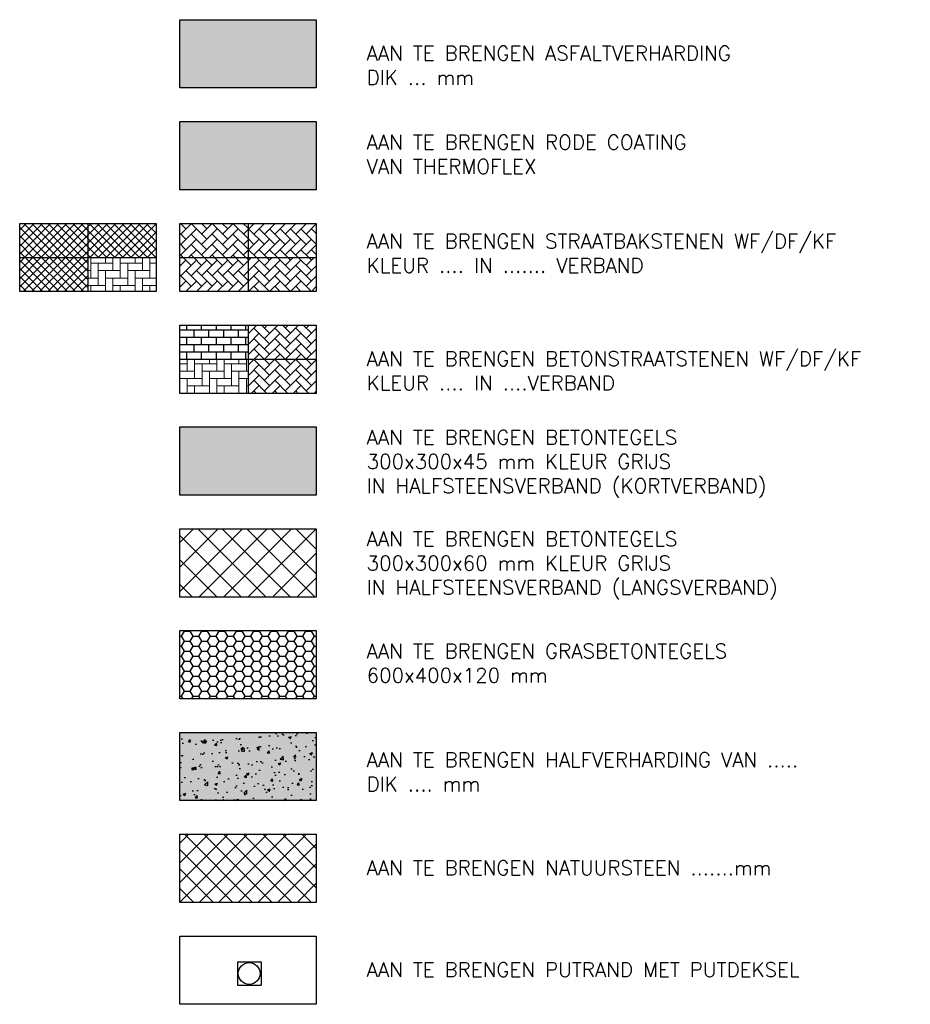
# Model space of a CAD drawing. Header units: metres. Extents: x 189938 to 192675, y 307646 to 311153.
# Tile 3 of 100: x 190650 to 190675, y 307674 to 307701. Entities that reach past the tile are written whole.
import ezdxf

# ---------------------------------------------------------------- set-up
doc = ezdxf.new("R2010")
doc.units = ezdxf.units.M
for name, color, linetype in [('PH-NIEUW-30x30x45', 253, 'Continuous'), ('PH-NIEUW-30x30x60', 250, 'Continuous'), ('PH-NIEUW-ASFALTVERHARDING', 252, 'Continuous'), ('PH-NIEUW-BSS-ELLEBOOGVERBAND-ANTRACIET', 250, 'Continuous'), ('PH-NIEUW-BSS-HALFSTEENSVERBAND', 250, 'Continuous'), ('PH-NIEUW-GRASBETONTEGELS', 96, 'Continuous'), ('PH-NIEUW-HALFVERHARDING', 9, 'Continuous'), ('PH-RIO-PUTRAND', 7, 'Continuous'), ('PH100', 7, 'Continuous')]:
    doc.layers.add(name, color=color, linetype=linetype)
doc.layers.add('PH-NIEUW-ASFALT-COATING', color=7, linetype='Continuous', true_color=0xd05a57)
for name, color, linetype, lineweight in [('PH-NIEUW-BSS-KEPERVERBAND-GRIJS', 250, 'Continuous', 9), ('PH-NIEUW-NATUURSTEEN', 147, 'Continuous', 9), ('PH-NIEUW-SBS-ELLEBOOGVERBAND-ANTRACIET', 250, 'Continuous', 9)]:
    doc.layers.add(name, color=color, linetype=linetype, lineweight=lineweight)
for name, color, linetype, lineweight, true_color in [('PH-NIEUW-BSS-KEPERVERBAND-ROOD', 7, 'Continuous', 9, 0xe73c3e), ('PH-NIEUW-SBS-HALFSTEENSVERBAND-BRUIN', 7, 'Continuous', 9, 0x914910), ('PH-NIEUW-SBS-HALFSTEENSVERBAND-ROOD', 7, 'Continuous', 5, 0x9a3324), ('PH-NIEUW-SBS-HALFSTEENSVERBAND-ROOD-BRUIN', 7, 'Continuous', 5, 0x572d2d), ('PH-NIEUW-SBS-KEPERVERBAND-BRUIN-1', 7, 'Continuous', 9, 0x914910), ('PH-NIEUW-SBS-KEPERVERBAND-BRUIN-2', 7, 'Continuous', 9, 0x914910), ('PH-NIEUW-SBS-KEPERVERBAND-ROOD', 7, 'Continuous', 9, 0xc04c36), ('PH-NIEUW-SBS-KEPERVERBAND-ROOD-BRUIN', 7, 'Continuous', 9, 0x653024)]:
    doc.layers.add(name, color=color, linetype=linetype, lineweight=lineweight, true_color=true_color)
doc.styles.add('ROMANS', font='romans.shx')
pattern_1 = [(45, (190558.21422, 307680.25868), (0, 0.2873682), [0.6096, -0.2032]), (135, (190558.3579, 307680.40236), (3e-17, 0.2873682), [0.6096, -0.2032])]
pattern_2 = [(135, (190558.21422, 307680.25868), (-0.2873682, 2e-17), [0.6096, -0.2032]), (225, (190558.07053, 307680.40236), (-0.2873682, 5e-17), [0.6096, -0.2032])]
pattern_3 = [(45, (190558.21422, 307680.25868), (-0.1122532, 0.1122532), []), (135, (190558.21422, 307680.25868), (-0.1122532, -0.1122532), [])]

# ---------------------------------------------------------------- blocks, each defined once
blk = doc.blocks.new('*U31')
for p, q in [((-0.325, 0.325), (-0.325, -0.325)), ((-0.325, 0.325), (0.325, 0.325)), ((0.325, 0.325), (0.325, -0.325)), ((-0.325, -0.325), (0.325, -0.325))]:
    blk.add_line(p, q)
blk.add_circle((0, 0), 0.3)

msp = doc.modelspace()

# ---------------------------------------------------------------- hatches: boundary and pattern name
at = {"layer": 'PH-NIEUW-30x30x45'}
h = msp.add_hatch(color=256, dxfattribs=at)
h.dxf.hatch_style = 1
h.paths.add_polyline_path([(190654.746, 307690.183), (190654.746, 307688.308), (190658.496, 307688.308), (190658.496, 307690.183)])
at = {"layer": 'PH-NIEUW-30x30x60', "ltscale": 0.5}
h = msp.add_hatch(dxfattribs=at)
h.set_pattern_fill('ANSI37', color=250, scale=0.15)
h.set_pattern_definition([(45, (384864.10977, 636893.863), (-0.33675960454, 0.33675960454), []), (135, (384864.10977, 636893.863), (-0.33675960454, -0.33675960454), [])])
h.paths.add_polyline_path([(190654.746, 307687.383), (190658.496, 307687.383), (190658.496, 307685.508), (190654.746, 307685.508)])
at = {"layer": 'PH-NIEUW-ASFALT-COATING'}
h = msp.add_hatch(color=256, dxfattribs=at)
h.dxf.hatch_style = 1
h.paths.add_polyline_path([(190654.746, 307698.583), (190658.496, 307698.583), (190658.496, 307696.708), (190654.746, 307696.708)])
at = {"layer": 'PH-NIEUW-ASFALTVERHARDING', "transparency": 33554636}
msp.add_hatch(color=256, dxfattribs=at).paths.add_polyline_path([(190658.496, 307699.508), (190658.496, 307701.383), (190654.746, 307701.383), (190654.746, 307699.508)])
at = {"layer": 'PH-NIEUW-BSS-ELLEBOOGVERBAND-ANTRACIET', "lineweight": 13}
h = msp.add_hatch(dxfattribs=at)
h.set_pattern_fill('AR-HBONE', color=250, scale=0.002, angle=45)
h.set_pattern_definition([(90, (190654.7458, 307691.10793), (-0.2032, 0.2032), [0.6096, -0.2032]), (180, (190654.7458, 307691.31113), (-0.2032, 0.2032), [0.6096, -0.2032])])
h.paths.add_polyline_path([(190656.621, 307691.108), (190656.621, 307692.045), (190654.746, 307692.045), (190654.746, 307691.108)])
at = {"layer": 'PH-NIEUW-BSS-HALFSTEENSVERBAND', "ltscale": 0.5}
h = msp.add_hatch(dxfattribs=at)
h.set_pattern_fill('AR-B816', color=256, scale=0.001)
h.set_pattern_definition([(0, (190558.21422, 307680.25868), (0, 0.2032), []), (90, (190558.21422, 307680.25868), (-0.2032, 0.2032), [0.2032, -0.2032])])
h.paths.add_polyline_path([(190656.621, 307692.045), (190656.621, 307692.983), (190654.746, 307692.983), (190654.746, 307692.045)])
at = {"layer": 'PH-NIEUW-BSS-KEPERVERBAND-GRIJS'}
h = msp.add_hatch(dxfattribs=at)
h.set_pattern_fill('AR-HBONE', color=256, scale=0.002)
h.set_pattern_definition(pattern_1)
h.paths.add_polyline_path([(190656.621, 307692.983), (190656.621, 307692.045), (190658.496, 307692.045), (190658.496, 307692.983)])
at = {"layer": 'PH-NIEUW-BSS-KEPERVERBAND-ROOD'}
h = msp.add_hatch(dxfattribs=at)
h.set_pattern_fill('AR-HBONE', color=256, scale=0.002)
h.set_pattern_definition(pattern_1)
h.paths.add_polyline_path([(190658.496, 307691.108), (190658.496, 307692.045), (190656.621, 307692.045), (190656.621, 307691.108)])
at = {"layer": 'PH-NIEUW-GRASBETONTEGELS', "transparency": 33554559}
h = msp.add_hatch(dxfattribs=at)
h.set_pattern_fill('HONEY', color=256, scale=0.05)
h.set_pattern_definition([(0, (-1862.52038, -5638.32007), (0.238125, 0.13748153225), [0.15875, -0.3175]), (120, (-1862.52038, -5638.32007), (-0.23812499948, 0.13748153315), [0.15875, -0.3175]), (60, (-1862.52038, -5638.32007), (5.2e-10, 0.2749630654), [-0.3175, 0.15875])])
h.paths.add_polyline_path([(190658.496, 307682.708), (190658.496, 307684.583), (190654.746, 307684.583), (190654.741, 307682.708)])
at = {"layer": 'PH-NIEUW-HALFVERHARDING', "transparency": 33554559}
h = msp.add_hatch(color=41, dxfattribs=at)
h.dxf.hatch_style = 1
h.paths.add_polyline_path([(190658.496, 307679.908), (190658.496, 307681.783), (190654.746, 307681.783), (190654.741, 307679.908)])
at = {"layer": 'PH-NIEUW-HALFVERHARDING'}
h = msp.add_hatch(dxfattribs=at)
h.set_pattern_fill('AR-CONC', color=256, scale=0.004, angle=-3.1937)
h.set_pattern_definition([(46.806, (190658.4958, 307681.78293), (0.724055, -0.10426), [0.0762, -0.8382]), (351.806, (190658.4958, 307681.7829), (-0.09818, 0.7709), [0.06096, -0.67056]), (97.258, (190658.55614, 307681.77425), (0.62588, 0.66664), [0.06476, -0.71236]), (42.99, (190658.5071, 307681.9858), (1.07326, -0.22832), [0.1143, -1.2573]), (93.442, (190658.5966, 307681.9668), (1.00328, 0.93526), [0.09714, -1.06854]), (347.99, (190658.5071, 307681.9858), (1.00328, 0.93526), [0.09144, -1.00584]), (17.806, (190658.60574, 307681.92944), (0.58273, -0.44221), [0.0762, -0.8382]), (322.806, (190658.6057, 307681.92944), (0.28787, 0.72184), [0.06096, -0.67056]), (68.258, (190658.6543, 307681.8926), (0.8706, 0.27962), [0.06476, -0.71236]), (34.306, (190658.4958, 307681.78293), (0.031178, 0.337007), [0, -0.662432, 0, -0.68072, 0, -0.6731]), (4.306, (190658.4958, 307681.78293), (0.289188, 0.38521), [0, -0.388112, 0, -0.647192, 0, -0.25654]), (324.306, (190658.26959, 307681.79556), (0.540243, -0.053095), [0, -0.254, 0, -0.79248, 0, -1.05156]), (314.306, (190658.16814, 307681.8012), (0.59726, 0.06854), [0, -0.3302, 0, -0.52629, 0, -0.74676])])
h.paths.add_polyline_path([(190658.496, 307679.908), (190658.496, 307681.783), (190654.746, 307681.783), (190654.741, 307679.908)])
at = {"layer": 'PH-NIEUW-NATUURSTEEN', "transparency": 33554687}
h = msp.add_hatch(dxfattribs=at)
h.set_pattern_fill('ANSI37', color=256, scale=0.12, style=0)
h.set_pattern_definition([(45, (190558.2142, 307666.25868), (-0.2694077, 0.2694077), []), (135, (190558.2142, 307666.25868), (-0.2694077, -0.2694077), [])])
h.paths.add_polyline_path([(190654.746, 307678.983), (190654.746, 307677.108), (190658.496, 307677.108), (190658.496, 307678.983)])
at = {"layer": 'PH-NIEUW-SBS-ELLEBOOGVERBAND-ANTRACIET', "ltscale": 0.1}
h = msp.add_hatch(dxfattribs=at)
h.set_pattern_fill('AR-HBONE', color=256, scale=0.002, angle=45)
h.set_pattern_definition([(90, (190558.21422, 307680.25868), (-0.2032, 0.2032), [0.6096, -0.2032]), (180, (190558.21422, 307680.46188), (-0.2032, 0.2032), [0.6096, -0.2032])])
h.paths.add_polyline_path([(190654.094, 307693.908), (190654.094, 307694.845), (190652.219, 307694.845), (190652.219, 307693.908)])
at = {"layer": 'PH-NIEUW-SBS-HALFSTEENSVERBAND-BRUIN'}
h = msp.add_hatch(dxfattribs=at)
h.set_pattern_fill('ANSI37', color=256, scale=0.05)
h.set_pattern_definition(pattern_3)
h.paths.add_polyline_path([(190650.344, 307694.845), (190650.344, 307693.908), (190652.219, 307693.908), (190652.219, 307694.845)])
at = {"layer": 'PH-NIEUW-SBS-HALFSTEENSVERBAND-ROOD'}
h = msp.add_hatch(dxfattribs=at)
h.set_pattern_fill('ANSI37', color=256, scale=0.05)
h.set_pattern_definition(pattern_3)
h.paths.add_polyline_path([(190652.219, 307695.783), (190650.344, 307695.783), (190650.344, 307694.845), (190652.219, 307694.845)])
at = {"layer": 'PH-NIEUW-SBS-HALFSTEENSVERBAND-ROOD-BRUIN'}
h = msp.add_hatch(dxfattribs=at)
h.set_pattern_fill('ANSI37', color=256, scale=0.05)
h.set_pattern_definition(pattern_3)
h.paths.add_polyline_path([(190652.219, 307695.783), (190652.219, 307694.845), (190654.094, 307694.845), (190654.094, 307695.783)])
at = {"layer": 'PH-NIEUW-SBS-KEPERVERBAND-BRUIN-1'}
h = msp.add_hatch(dxfattribs=at)
h.set_pattern_fill('AR-HBONE', color=256, scale=0.002)
h.set_pattern_definition(pattern_1)
h.paths.add_polyline_path([(190656.621, 307695.783), (190654.746, 307695.783), (190654.746, 307694.845), (190656.621, 307694.845)])
at = {"layer": 'PH-NIEUW-SBS-KEPERVERBAND-BRUIN-2'}
h = msp.add_hatch(dxfattribs=at)
h.set_pattern_fill('AR-HBONE', color=256, scale=0.002)
h.set_pattern_definition(pattern_1)
h.paths.add_polyline_path([(190658.496, 307693.908), (190658.496, 307694.845), (190656.621, 307694.845), (190656.621, 307693.908)])
at = {"layer": 'PH-NIEUW-SBS-KEPERVERBAND-ROOD'}
h = msp.add_hatch(dxfattribs=at)
h.set_pattern_fill('AR-HBONE', color=256, scale=0.002, angle=90)
h.set_pattern_definition(pattern_2)
h.paths.add_polyline_path([(190656.621, 307693.908), (190656.621, 307694.845), (190654.746, 307694.845), (190654.746, 307693.908)])
at = {"layer": 'PH-NIEUW-SBS-KEPERVERBAND-ROOD-BRUIN'}
h = msp.add_hatch(dxfattribs=at)
h.set_pattern_fill('AR-HBONE', color=256, scale=0.002, angle=90)
h.set_pattern_definition(pattern_2)
h.paths.add_polyline_path([(190656.621, 307695.783), (190656.621, 307694.845), (190658.496, 307694.845), (190658.496, 307695.783)])

# ---------------------------------------------------------------- linework, layer by layer
for points in [[(190652.219, 307695.783), (190652.219, 307693.908)], [(190656.621, 307695.783), (190656.621, 307693.908)], [(190650.344, 307694.845), (190654.094, 307694.845)], [(190654.746, 307694.845), (190658.496, 307694.845)], [(190656.621, 307692.983), (190656.621, 307691.108)], [(190654.746, 307692.045), (190658.496, 307692.045)]]:
    msp.add_lwpolyline(points)
at = {"layer": 'PH100', "color": 1}
for points in [[(190654.746, 307701.383), (190658.496, 307701.383), (190658.496, 307699.508), (190654.746, 307699.508)], [(190654.746, 307698.583), (190658.496, 307698.583), (190658.496, 307696.708), (190654.746, 307696.708)], [(190650.344, 307695.783), (190654.094, 307695.783), (190654.094, 307693.908), (190650.344, 307693.908)], [(190654.746, 307695.783), (190658.496, 307695.783), (190658.496, 307693.908), (190654.746, 307693.908)], [(190654.746, 307692.983), (190658.496, 307692.983), (190658.496, 307691.108), (190654.746, 307691.108)], [(190654.746, 307690.183), (190658.496, 307690.183), (190658.496, 307688.308), (190654.746, 307688.308)], [(190654.746, 307687.383), (190658.496, 307687.383), (190658.496, 307685.508), (190654.746, 307685.508)], [(190654.746, 307684.583), (190658.496, 307684.583), (190658.496, 307682.708), (190654.746, 307682.708)], [(190654.746, 307681.783), (190658.496, 307681.783), (190658.496, 307679.908), (190654.746, 307679.908)], [(190654.746, 307678.983), (190658.496, 307678.983), (190658.496, 307677.108), (190654.746, 307677.108)], [(190654.746, 307676.183), (190658.496, 307676.183), (190658.496, 307674.308), (190654.746, 307674.308)]]:
    msp.add_lwpolyline(points, close=True, dxfattribs=at)

# ---------------------------------------------------------------- block references
at = {"layer": 'PH-RIO-PUTRAND'}
msp.add_blockref('*U31', (190656.653, 307675.155), dxfattribs=at)

# ---------------------------------------------------------------- texts
at = {"layer": 'PH100', "color": 2, "char_height": 0.4, "attachment_point": 1, "style": 'ROMANS'}
for s, insert, width in [('AAN TE BRENGEN ASFALTVERHARDING DIK ... mm', (190659.882, 307700.66), 11.33333), ('AAN TE BRENGEN RODE COATING\\PVAN THERMOFLEX', (190659.882, 307698.213), 15.14819), ('AAN TE BRENGEN STRAATBAKSTENEN WF/DF/KF KLEUR .... IN ....... VERBAND', (190659.882, 307695.493), 14.68571), ('AAN TE BRENGEN BETONSTRAATSTENEN WF/DF/KF KLEUR .... IN ....VERBAND', (190659.882, 307692.26), 15.44762), ('AAN TE BRENGEN BETONTEGELS\\P300x300x45 mm KLEUR GRIJS\\PIN HALFSTEENSVERBAND (KORTVERBAND)', (190659.882, 307690.099), 15.44762), ('AAN TE BRENGEN BETONTEGELS\\P300x300x60 mm KLEUR GRIJS\\PIN HALFSTEENSVERBAND (LANGSVERBAND)', (190659.882, 307687.306), 16.41905), ('\\A1;AAN TE BRENGEN GRASBETONTEGELS \\P600x400x120 mm', (190659.882, 307684.221), 16.53396), ('AAN TE BRENGEN HALFVERHARDING VAN ..... DIK .... mm', (190659.882, 307681.231), 13.5619), ('AAN TE BRENGEN NATUURSTEEN .......mm', (190659.882, 307678.26), 15.50476), ('\\A1;AAN TE BRENGEN PUTRAND MET PUTDEKSEL', (190659.882, 307675.46), 15.50476)]:
    msp.add_mtext(s, dxfattribs=dict(at, insert=insert, width=width))

doc.saveas('drawing.dxf')
